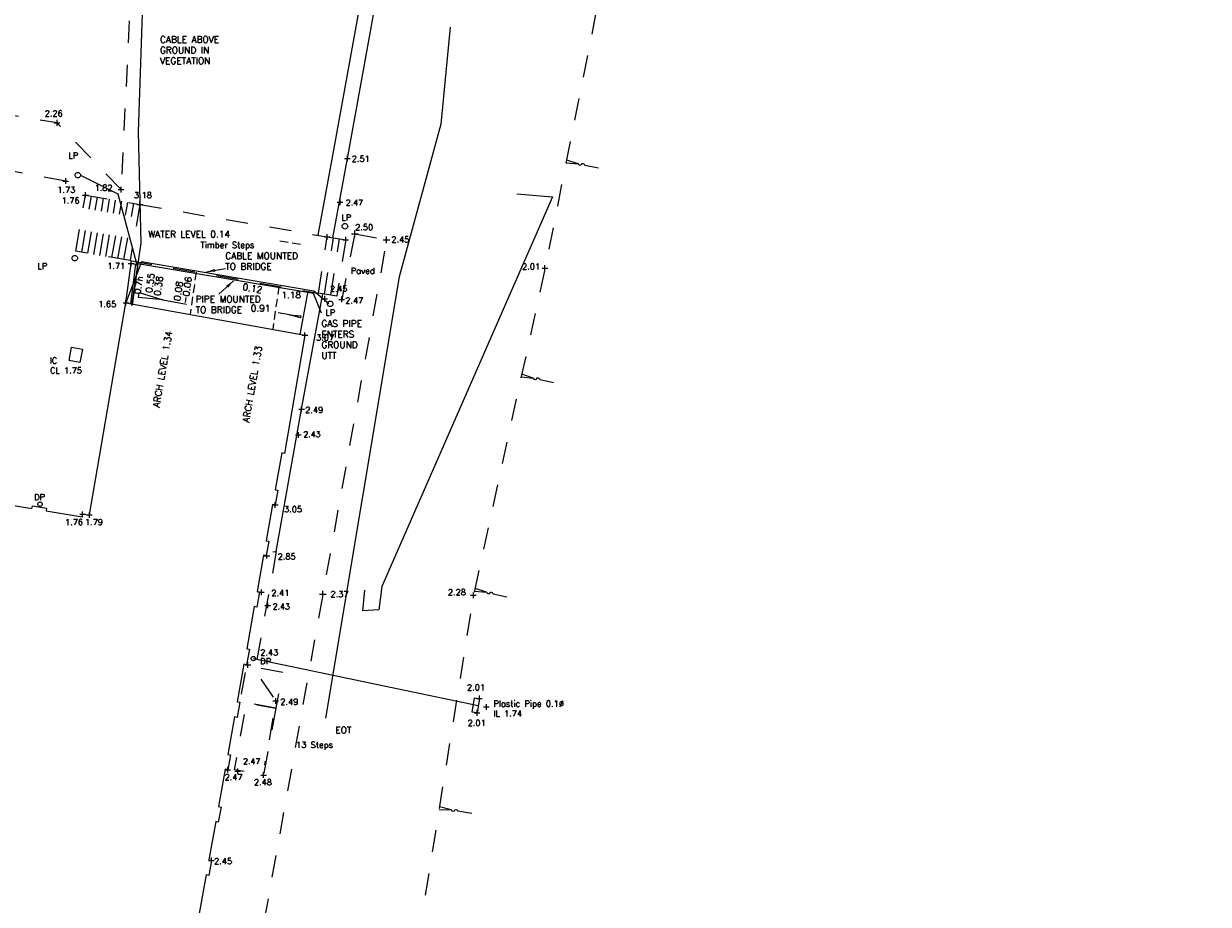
# Model space of a CAD drawing. Header units: metres. Extents: x 639013 to 639566, y 257273 to 257664.
# Tile 70 of 78: x 639327 to 639381, y 257480 to 257520. Entities that reach past the tile are written whole.
import ezdxf
from ezdxf.enums import TextEntityAlignment as Align
from ezdxf.lldxf.tags import DXFTag

# ---------------------------------------------------------------- set-up
doc = ezdxf.new("R2010")
doc.units = ezdxf.units.M
for name, pattern in [('65208756-SWE-ZZ-XX-M-C-0002-FC06T002$0$03', [3, 1, -1, 1]), ('65208756-SWE-ZZ-XX-M-C-0002-FC06T002$0$DASHED', [0.57, 0.38, -0.19]), ('65208756-SWE-ZZ-XX-M-C-0002-FC06T002$0$DASHMIN', [0.42, 0.28, -0.14]), ('65208756-SWE-ZZ-XX-M-C-0002-FC06T002$0$DIVIDE', [0.95, 0.38, -0.19, 0, -0.19, 0, -0.19])]:
    doc.linetypes.add(name, pattern=pattern)
for name, color, linetype, lineweight in [('65208756-SWE-ZZ-XX-M-C-0002-FC06T002$0$0not0', 253, 'Continuous', 0), ('65208756-SWE-ZZ-XX-M-C-0002-FC06T002$0$Banks', 253, '65208756-SWE-ZZ-XX-M-C-0002-FC06T002$0$DASHED', 0), ('65208756-SWE-ZZ-XX-M-C-0002-FC06T002$0$Levels', 253, 'Continuous', 0), ('65208756-SWE-ZZ-XX-M-C-0002-FC06T002$0$Road Markings', 253, 'Continuous', 0), ('65208756-SWE-ZZ-XX-M-C-0002-FC06T002$0$Service_Electric', 253, '65208756-SWE-ZZ-XX-M-C-0002-FC06T002$0$ELEC', 0), ('65208756-SWE-ZZ-XX-M-C-0002-FC06T002$0$Service_Gas', 253, '65208756-SWE-ZZ-XX-M-C-0002-FC06T002$0$GAS', 0), ('65208756-SWE-ZZ-XX-M-C-0002-FC06T002$0$Service_Storm', 253, '65208756-SWE-ZZ-XX-M-C-0002-FC06T002$0$DIVIDE', 0), ('65208756-SWE-ZZ-XX-M-C-0002-FC06T002$0$Service_Unidentified', 253, '65208756-SWE-ZZ-XX-M-C-0002-FC06T002$0$DASHMIN', 0), ('65208756-SWE-ZZ-XX-M-C-0002-FC06T002$0$SS_BANK_TOP', 253, '65208756-SWE-ZZ-XX-M-C-0002-FC06T002$0$03', 0), ('65208756-SWE-ZZ-XX-M-C-0002-FC06T002$0$SS_BUILDING', 253, 'Continuous', 0), ('65208756-SWE-ZZ-XX-M-C-0002-FC06T002$0$SS_COVERS', 253, 'Continuous', 0), ('65208756-SWE-ZZ-XX-M-C-0002-FC06T002$0$SS_DETAIL', 253, '65208756-SWE-ZZ-XX-M-C-0002-FC06T002$0$03', 0), ('65208756-SWE-ZZ-XX-M-C-0002-FC06T002$0$SS_SLOPE', 253, 'Continuous', 0), ('65208756-SWE-ZZ-XX-M-C-0002-FC06T002$0$SS_TEXT_GEN', 253, 'Continuous', 0), ('65208756-SWE-ZZ-XX-M-C-0002-FC06T002$0$SS_TXT_DRAIN', 253, 'Continuous', 0), ('65208756-SWE-ZZ-XX-M-C-0002-FC06T002$0$SS_TXT_LEV_BANK', 253, 'Continuous', 0), ('65208756-SWE-ZZ-XX-M-C-0002-FC06T002$0$SS_TXT_LEV_BLD', 253, 'Continuous', 0), ('65208756-SWE-ZZ-XX-M-C-0002-FC06T002$0$SS_TXT_LEV_GEN', 253, 'Continuous', 0), ('65208756-SWE-ZZ-XX-M-C-0002-FC06T002$0$SS_TXT_LEV_PNT', 253, 'Continuous', 0), ('65208756-SWE-ZZ-XX-M-C-0002-FC06T002$0$SS_TXT_UTL', 253, 'Continuous', 0), ('65208756-SWE-ZZ-XX-M-C-0002-FC06T002$0$SS_TXT_UTL_WATER', 253, 'Continuous', 0), ('65208756-SWE-ZZ-XX-M-C-0002-FC06T002$0$SS_WALL', 253, 'Continuous', 0), ('65208756-SWE-ZZ-XX-M-C-0002-FC06T002$0$Text', 253, 'Continuous', 0)]:
    doc.layers.add(name, color=color, linetype=linetype, lineweight=lineweight)
doc.layers.add('Z-Xref', color=7, linetype='Continuous')
doc.styles.add('65208756-SWE-ZZ-XX-M-C-0002-FC06T002$0$ROMANS', font='ROMANS')
doc.styles.add('65208756-SWE-ZZ-XX-M-C-0002-FC06T002$0$STANDARD', font='txt')
doc.linetypes.add('65208756-SWE-ZZ-XX-M-C-0002-FC06T002$0$ELEC', pattern='A,0.4,-0.2,0.4,-0.2,["E",65208756-SWE-ZZ-XX-M-C-0002-FC06T002$0$ROMANS,S=0.3,R=0,X=0,Y=-0.15],-0.6', length=1.8)
tags = doc.linetypes.add('65208756-SWE-ZZ-XX-M-C-0002-FC06T002$0$ELEC A', pattern='A,0.4,-0.2,0.4,-0.2,["E(A)",65208756-SWE-ZZ-XX-M-C-0002-FC06T002$0$ROMANS,S=0.25,R=0,X=0,Y=-0.15],-1.5', length=2.7).pattern_tags.tags
tags[10] = DXFTag(74, 10)
tags = doc.linetypes.add('65208756-SWE-ZZ-XX-M-C-0002-FC06T002$0$ELEC B3', pattern='A,0.4,-0.2,0.4,-0.2,["E(B3)",65208756-SWE-ZZ-XX-M-C-0002-FC06T002$0$ROMANS,S=0.25,R=0,X=0,Y=-0.15],-1.5', length=2.7).pattern_tags.tags
tags[10] = DXFTag(74, 10)
doc.linetypes.add('65208756-SWE-ZZ-XX-M-C-0002-FC06T002$0$GAS', pattern='A,0.4,-0.2,0.4,-0.2,["G",65208756-SWE-ZZ-XX-M-C-0002-FC06T002$0$ROMANS,S=0.3,R=0,X=0,Y=-0.15],-0.6', length=1.8)
tags = doc.linetypes.add('65208756-SWE-ZZ-XX-M-C-0002-FC06T002$0$GAS A', pattern='A,0.4,-0.2,0.4,-0.2,["G(A)",65208756-SWE-ZZ-XX-M-C-0002-FC06T002$0$ROMANS,S=0.25,R=0,X=0,Y=-0.15],-1.5', length=2.7).pattern_tags.tags
tags[10] = DXFTag(74, 10)
doc.linetypes.add('65208756-SWE-ZZ-XX-M-C-0002-FC06T002$0$STORM B3', pattern='A,0.4,-0.2,0.4,-0.2,["SW(B3)",65208756-SWE-ZZ-XX-M-C-0002-FC06T002$0$ROMANS,S=0.25,R=0,X=0,Y=-0.15],-1.8', length=3)
tags = doc.linetypes.add('65208756-SWE-ZZ-XX-M-C-0002-FC06T002$0$UNIDENT EML B3', pattern='A,0.4,-0.2,0.4,-0.2,["EML(B3)",65208756-SWE-ZZ-XX-M-C-0002-FC06T002$0$ROMANS,S=0.25,R=0,X=0,Y=-0.15],-1.8', length=3).pattern_tags.tags
tags[10] = DXFTag(74, 10)
doc.dimstyles.new('65208756-SWE-ZZ-XX-M-C-0002-FC06T002$0$STANDARD', dxfattribs={"dimtxt": 0.18, "dimasz": 0.18, "dimexe": 0.18, "dimexo": 0.0625, "dimgap": 0.09, "dimtad": 0, "dimtih": 1, "dimtoh": 1, "dimdec": 4, "dimzin": 0, "dimdsep": 46, "dimtxsty": '65208756-SWE-ZZ-XX-M-C-0002-FC06T002$0$STANDARD', "dimcen": 0.09, "dimadec": 0, "dimazin": 0, "dimtfac": 1, "dimtdec": 4, "dimtofl": 0, "dimtmove": 0, "dimatfit": 3, "dimfxl": 1, "dimtolj": 1, "dimtzin": 0, "dimarcsym": 0})

# ---------------------------------------------------------------- blocks, each defined once
blk = doc.blocks.new('65208756-SWE-ZZ-XX-M-C-0002-FC06T002')
at = {"layer": '65208756-SWE-ZZ-XX-M-C-0002-FC06T002$0$0not0', "linetype": 'Continuous'}
for p, q in [((639328.668, 257515.39), (639328.928, 257515.39)), ((639328.798, 257515.26), (639328.798, 257515.52)), ((639341.914, 257513.771), (639342.174, 257513.771)), ((639342.044, 257513.641), (639342.044, 257513.901)), ((639329.198, 257512.605), (639329.197, 257512.865)), ((639329.617, 257513.006), (639329.621, 257513.038)), ((639329.622, 257512.973), (639329.617, 257513.006)), ((639329.621, 257513.038), (639329.634, 257513.068)), ((639329.634, 257512.943), (639329.622, 257512.973)), ((639329.634, 257513.068), (639329.654, 257513.093)), ((639329.654, 257512.918), (639329.634, 257512.943)), ((639329.654, 257513.093), (639329.679, 257513.113)), ((639329.679, 257512.898), (639329.654, 257512.918)), ((639329.679, 257513.113), (639329.709, 257513.126)), ((639329.709, 257512.886), (639329.679, 257512.898)), ((639329.709, 257513.126), (639329.741, 257513.131)), ((639329.742, 257512.881), (639329.709, 257512.886)), ((639329.741, 257513.131), (639329.774, 257513.126)), ((639329.774, 257512.886), (639329.742, 257512.881)), ((639329.774, 257513.126), (639329.804, 257513.113)), ((639329.804, 257512.898), (639329.774, 257512.886)), ((639329.804, 257513.113), (639329.829, 257513.093)), ((639329.829, 257512.918), (639329.804, 257512.898)), ((639329.829, 257513.093), (639329.849, 257513.068)), ((639329.849, 257512.943), (639329.829, 257512.918)), ((639329.849, 257513.068), (639329.861, 257513.038)), ((639329.862, 257512.973), (639329.849, 257512.943)), ((639329.861, 257513.038), (639329.867, 257513.006)), ((639329.867, 257513.006), (639329.862, 257512.973)), ((639329.067, 257512.735), (639329.327, 257512.735)), ((639331.59, 257512.343), (639331.85, 257512.344)), ((639331.72, 257512.213), (639331.72, 257512.473)), ((639329.966, 257512.099), (639330.226, 257512.099)), ((639330.097, 257511.969), (639330.096, 257512.229)), ((639332.574, 257511.538), (639332.574, 257511.798)), ((639341.575, 257511.768), (639341.835, 257511.768)), ((639341.705, 257511.638), (639341.705, 257511.898)), ((639332.444, 257511.668), (639332.704, 257511.668)), ((639341.805, 257510.673), (639341.81, 257510.705)), ((639341.81, 257510.64), (639341.805, 257510.673)), ((639341.81, 257510.705), (639341.823, 257510.735)), ((639341.823, 257510.735), (639341.843, 257510.76)), ((639341.843, 257510.76), (639341.868, 257510.78)), ((639341.868, 257510.78), (639341.897, 257510.793)), ((639341.897, 257510.793), (639341.93, 257510.798)), ((639341.93, 257510.798), (639341.962, 257510.793)), ((639341.962, 257510.793), (639341.993, 257510.78)), ((639341.993, 257510.78), (639342.018, 257510.76)), ((639342.018, 257510.76), (639342.038, 257510.735)), ((639342.038, 257510.735), (639342.05, 257510.705)), ((639342.05, 257510.705), (639342.055, 257510.673)), ((639342.055, 257510.673), (639342.05, 257510.64)), ((639340.991, 257510.191), (639341.251, 257510.191)), ((639341.121, 257510.061), (639341.121, 257510.321)), ((639341.823, 257510.61), (639341.81, 257510.64)), ((639341.843, 257510.585), (639341.823, 257510.61)), ((639341.868, 257510.565), (639341.843, 257510.585)), ((639341.898, 257510.553), (639341.868, 257510.565)), ((639341.93, 257510.548), (639341.898, 257510.553)), ((639341.963, 257510.553), (639341.93, 257510.548)), ((639341.993, 257510.565), (639341.963, 257510.553)), ((639341.963, 257509.93), (639341.963, 257510.19)), ((639342.018, 257510.585), (639341.993, 257510.565)), ((639342.038, 257510.61), (639342.018, 257510.585)), ((639342.05, 257510.64), (639342.038, 257510.61)), ((639342.229, 257510.332), (639342.529, 257510.332)), ((639342.379, 257510.182), (639342.379, 257510.482)), ((639343.829, 257509.906), (639343.829, 257510.206)), ((639341.833, 257510.06), (639342.093, 257510.06)), ((639343.679, 257510.056), (639343.979, 257510.056)), ((639329.479, 257509.223), (639329.484, 257509.255)), ((639329.484, 257509.19), (639329.479, 257509.223)), ((639329.484, 257509.255), (639329.497, 257509.285)), ((639329.497, 257509.16), (639329.484, 257509.19)), ((639329.497, 257509.285), (639329.517, 257509.31)), ((639329.517, 257509.135), (639329.497, 257509.16)), ((639329.517, 257509.31), (639329.542, 257509.33)), ((639329.542, 257509.115), (639329.517, 257509.135)), ((639329.542, 257509.33), (639329.572, 257509.343)), ((639329.572, 257509.103), (639329.542, 257509.115)), ((639329.572, 257509.343), (639329.604, 257509.348)), ((639329.604, 257509.098), (639329.572, 257509.103)), ((639329.604, 257509.348), (639329.637, 257509.343)), ((639329.637, 257509.103), (639329.604, 257509.098)), ((639329.637, 257509.343), (639329.667, 257509.33)), ((639329.667, 257509.115), (639329.637, 257509.103)), ((639329.667, 257509.33), (639329.692, 257509.31)), ((639329.692, 257509.135), (639329.667, 257509.115)), ((639329.692, 257509.31), (639329.712, 257509.285)), ((639329.712, 257509.16), (639329.692, 257509.135)), ((639329.712, 257509.285), (639329.724, 257509.255)), ((639329.724, 257509.19), (639329.712, 257509.16)), ((639329.724, 257509.255), (639329.729, 257509.223)), ((639329.729, 257509.223), (639329.724, 257509.19)), ((639332.179, 257508.85), (639332.179, 257509.11)), ((639332.049, 257508.98), (639332.309, 257508.98)), ((639350.923, 257508.763), (639351.183, 257508.763)), ((639351.053, 257508.633), (639351.053, 257508.893)), ((639332.506, 257507.43), (639332.548, 257507.648)), ((639333.616, 257507.327), (639332.506, 257507.43)), ((639332.548, 257507.648), (639333.616, 257507.327)), ((639341.009, 257507.239), (639341.009, 257507.499)), ((639341.786, 257507.206), (639341.786, 257507.466)), ((639331.809, 257507.18), (639332.069, 257507.181)), ((639331.94, 257507.051), (639331.939, 257507.311)), ((639333.616, 257507.327), (639334.705, 257507.115)), ((639340.879, 257507.369), (639341.139, 257507.369)), ((639341.131, 257507.139), (639341.136, 257507.172)), ((639341.137, 257507.107), (639341.131, 257507.139)), ((639341.136, 257507.172), (639341.149, 257507.202)), ((639341.149, 257507.077), (639341.137, 257507.107)), ((639341.149, 257507.202), (639341.169, 257507.227)), ((639341.169, 257507.052), (639341.149, 257507.077)), ((639341.169, 257507.227), (639341.194, 257507.247)), ((639341.194, 257507.032), (639341.169, 257507.052)), ((639341.194, 257507.247), (639341.224, 257507.259)), ((639341.224, 257507.019), (639341.194, 257507.032)), ((639341.224, 257507.259), (639341.256, 257507.264)), ((639341.257, 257507.014), (639341.224, 257507.019)), ((639341.256, 257507.264), (639341.289, 257507.259)), ((639341.289, 257507.019), (639341.257, 257507.014)), ((639341.289, 257507.259), (639341.319, 257507.247)), ((639341.319, 257507.032), (639341.289, 257507.019)), ((639341.319, 257507.247), (639341.344, 257507.227)), ((639341.344, 257507.052), (639341.319, 257507.032)), ((639341.344, 257507.227), (639341.364, 257507.202)), ((639341.364, 257507.077), (639341.344, 257507.052)), ((639341.364, 257507.202), (639341.376, 257507.172)), ((639341.377, 257507.107), (639341.364, 257507.077)), ((639341.376, 257507.172), (639341.381, 257507.139)), ((639341.381, 257507.139), (639341.377, 257507.107)), ((639341.656, 257507.336), (639341.916, 257507.336)), ((639339.394, 257506.639), (639338.881, 257506.732)), ((639339.897, 257506.494), (639339.394, 257506.639)), ((639339.394, 257506.639), (639339.916, 257506.597)), ((639339.916, 257506.597), (639339.897, 257506.494)), ((639340.105, 257505.576), (639340.105, 257505.836)), ((639339.975, 257505.706), (639340.235, 257505.706)), ((639339.821, 257502.333), (639340.081, 257502.333)), ((639339.951, 257502.203), (639339.951, 257502.463)), ((639339.674, 257501.161), (639339.934, 257501.161)), ((639339.804, 257501.031), (639339.804, 257501.291)), ((639327.922, 257498.003), (639327.926, 257498.029)), ((639327.926, 257497.977), (639327.922, 257498.003)), ((639327.926, 257498.029), (639327.936, 257498.053)), ((639327.936, 257497.953), (639327.926, 257497.977)), ((639327.936, 257498.053), (639327.951, 257498.074)), ((639327.952, 257497.934), (639327.936, 257497.953)), ((639327.951, 257498.074), (639327.971, 257498.09)), ((639327.972, 257497.918), (639327.952, 257497.934)), ((639327.971, 257498.09), (639327.995, 257498.1)), ((639327.996, 257497.908), (639327.972, 257497.918)), ((639327.995, 257498.1), (639328.021, 257498.104)), ((639328.022, 257497.904), (639327.996, 257497.908)), ((639328.021, 257498.104), (639328.047, 257498.1)), ((639328.048, 257497.908), (639328.022, 257497.904)), ((639328.047, 257498.1), (639328.071, 257498.09)), ((639328.072, 257497.918), (639328.048, 257497.908)), ((639328.071, 257498.09), (639328.091, 257498.074)), ((639328.092, 257497.934), (639328.072, 257497.918)), ((639328.091, 257498.074), (639328.108, 257498.054)), ((639328.108, 257497.954), (639328.092, 257497.934)), ((639328.108, 257498.054), (639328.118, 257498.03)), ((639328.118, 257497.978), (639328.108, 257497.954)), ((639328.118, 257498.03), (639328.122, 257498.004)), ((639328.122, 257498.004), (639328.118, 257497.978)), ((639338.624, 257497.969), (639338.884, 257497.969)), ((639338.754, 257497.839), (639338.754, 257498.099)), ((639329.836, 257497.546), (639330.096, 257497.546)), ((639329.966, 257497.416), (639329.966, 257497.676)), ((639330.146, 257497.513), (639330.406, 257497.513)), ((639330.276, 257497.383), (639330.276, 257497.643)), ((639338.239, 257495.65), (639338.499, 257495.651)), ((639338.369, 257495.521), (639338.369, 257495.781)), ((639337.988, 257493.985), (639338.248, 257493.985)), ((639338.118, 257493.855), (639338.118, 257494.115)), ((639340.922, 257493.749), (639340.922, 257494.049)), ((639347.79, 257493.722), (639347.79, 257493.982)), ((639338.28, 257493.385), (639338.54, 257493.385)), ((639338.41, 257493.255), (639338.41, 257493.515)), ((639340.772, 257493.899), (639341.072, 257493.899)), ((639347.66, 257493.852), (639347.92, 257493.852)), ((639337.504, 257490.544), (639337.504, 257490.804)), ((639337.646, 257490.965), (639337.65, 257490.991)), ((639337.65, 257490.939), (639337.646, 257490.965)), ((639337.65, 257490.991), (639337.66, 257491.015)), ((639337.66, 257490.915), (639337.65, 257490.939)), ((639337.66, 257491.015), (639337.676, 257491.035)), ((639337.676, 257490.895), (639337.66, 257490.915)), ((639337.676, 257491.035), (639337.696, 257491.051)), ((639337.696, 257490.879), (639337.676, 257490.895)), ((639337.696, 257491.051), (639337.72, 257491.061)), ((639337.72, 257490.869), (639337.696, 257490.879)), ((639337.72, 257491.061), (639337.746, 257491.065)), ((639337.746, 257490.865), (639337.72, 257490.869)), ((639337.746, 257491.065), (639337.772, 257491.061)), ((639337.772, 257490.869), (639337.746, 257490.865)), ((639337.772, 257491.061), (639337.796, 257491.051)), ((639337.796, 257490.879), (639337.772, 257490.869)), ((639337.796, 257491.051), (639337.816, 257491.035)), ((639337.816, 257490.895), (639337.796, 257490.879)), ((639337.816, 257491.035), (639337.832, 257491.015)), ((639337.832, 257490.915), (639337.816, 257490.895)), ((639337.832, 257491.015), (639337.842, 257490.991)), ((639337.842, 257490.939), (639337.832, 257490.915)), ((639337.842, 257490.991), (639337.846, 257490.965)), ((639337.846, 257490.965), (639337.842, 257490.939)), ((639337.374, 257490.674), (639337.634, 257490.674)), ((639338.776, 257488.9), (639338.776, 257489.16)), ((639347.931, 257489.145), (639348.191, 257489.145)), ((639348.061, 257489.015), (639348.061, 257489.275)), ((639338.646, 257489.03), (639338.906, 257489.03)), ((639347.957, 257488.36), (639347.957, 257488.62)), ((639348.252, 257488.762), (639348.512, 257488.762)), ((639348.382, 257488.632), (639348.382, 257488.892)), ((639347.827, 257488.49), (639348.087, 257488.491)), ((639336.454, 257485.894), (639336.714, 257485.895)), ((639336.584, 257485.765), (639336.584, 257486.025)), ((639336.91, 257485.829), (639337.17, 257485.829)), ((639337.04, 257485.699), (639337.04, 257485.959)), ((639338.089, 257485.654), (639338.349, 257485.654)), ((639338.219, 257485.524), (639338.219, 257485.784)), ((639335.708, 257481.758), (639335.968, 257481.758)), ((639335.838, 257481.628), (639335.837, 257481.888))]:
    blk.add_line(p, q, dxfattribs=at)
at = {"layer": '65208756-SWE-ZZ-XX-M-C-0002-FC06T002$0$Banks'}
for p, q in [((639338.965, 257510.01), (639340.059, 257509.828)), ((639335.143, 257508.586), (639334.867, 257506.664)), ((639338.915, 257507.934), (639338.633, 257505.972))]:
    blk.add_line(p, q, dxfattribs=at)
at = {"layer": '65208756-SWE-ZZ-XX-M-C-0002-FC06T002$0$Road Markings'}
blk.add_lwpolyline([(639349.774, 257512.146), (639351.39, 257512.017), (639343.616, 257494.243), (639343.479, 257493.192), (639342.753, 257493.135), (639342.834, 257494.08)], dxfattribs=at)
at = {"layer": '65208756-SWE-ZZ-XX-M-C-0002-FC06T002$0$Service_Electric', "linetype": '65208756-SWE-ZZ-XX-M-C-0002-FC06T002$0$ELEC A'}
for points in [[(639335.162, 257543.752), (639334.447, 257539.79), (639333.437, 257533.91), (639332.781, 257523.516), (639332.498, 257514.975), (639332.613, 257509.907), (639332.192, 257507.059)], [(639341.202, 257507.14), (639340.507, 257507.721), (639332.654, 257509.054), (639331.939, 257507.181)]]:
    blk.add_lwpolyline(points, dxfattribs=at)
at = {"layer": '65208756-SWE-ZZ-XX-M-C-0002-FC06T002$0$Service_Electric', "linetype": '65208756-SWE-ZZ-XX-M-C-0002-FC06T002$0$ELEC B3'}
blk.add_lwpolyline([(639329.867, 257513.006), (639331.564, 257512.159), (639332.466, 257508.803), (639332.192, 257507.059)], dxfattribs=at)
at = {"layer": '65208756-SWE-ZZ-XX-M-C-0002-FC06T002$0$Service_Gas', "linetype": '65208756-SWE-ZZ-XX-M-C-0002-FC06T002$0$GAS A'}
blk.add_lwpolyline([(639340.867, 257506.711), (639340.494, 257507.615), (639332.486, 257508.965), (639332.231, 257507.075)], dxfattribs=at)
at = {"layer": '65208756-SWE-ZZ-XX-M-C-0002-FC06T002$0$Service_Storm', "linetype": '65208756-SWE-ZZ-XX-M-C-0002-FC06T002$0$STORM B3'}
blk.add_line((639337.753, 257490.96), (639348.009, 257488.818), dxfattribs=at)
at = {"layer": '65208756-SWE-ZZ-XX-M-C-0002-FC06T002$0$Service_Unidentified', "linetype": '65208756-SWE-ZZ-XX-M-C-0002-FC06T002$0$UNIDENT EML B3'}
for points in [[(639346.735, 257519.756), (639346.309, 257515.324), (639344.408, 257508.364)], [(639344.408, 257508.364), (639341.043, 257488.245)]]:
    blk.add_lwpolyline(points, dxfattribs=at)
at = {"layer": '65208756-SWE-ZZ-XX-M-C-0002-FC06T002$0$SS_BANK_TOP', "flags": 128}
for points in [[(639334.999, 257543.792), (639333.217, 257536.019), (639332.41, 257526.865), (639331.72, 257512.343)], [(639364.165, 257538.044), (639359.565, 257539.992), (639357.199, 257537.731), (639354.014, 257523.599), (639351.053, 257508.763), (639347.79, 257493.852), (639345.466, 257479.384), (639343.346, 257462.675), (639343.176, 257451.736), (639341.686, 257440.782), (639343.075, 257435.51), (639347.956, 257431.124), (639354.267, 257428.504), (639369.227, 257425.796), (639378.389, 257424.727), (639384.985, 257426.306), (639390.421, 257430.322), (639392.802, 257435.589)], [(639331.72, 257512.343), (639328.798, 257515.39), (639314.201, 257517.81), (639314.081, 257517.624)]]:
    blk.add_lwpolyline(points, dxfattribs=at)
at = {"layer": '65208756-SWE-ZZ-XX-M-C-0002-FC06T002$0$SS_BUILDING', "flags": 128}
blk.add_lwpolyline([(639326.009, 257498.077), (639327.652, 257497.806), (639327.671, 257497.924), (639328.315, 257497.818), (639328.296, 257497.7), (639329.947, 257497.427), (639329.966, 257497.546), (639330.276, 257497.513), (639331.939, 257507.181), (639340.105, 257505.706), (639339.173, 257500.32), (639339.054, 257500.34), (639338.753, 257498.664), (639338.871, 257498.643), (639338.751, 257497.969), (639338.632, 257497.991), (639338.335, 257496.333), (639338.453, 257496.312), (639338.335, 257495.657), (639338.217, 257495.678), (639337.919, 257494.02), (639338.038, 257493.999), (639337.914, 257493.312), (639337.796, 257493.333), (639337.45, 257491.408), (639337.569, 257491.387), (639337.442, 257490.685), (639337.324, 257490.706), (639337.016, 257488.991), (639337.134, 257488.97), (639337.01, 257488.278), (639336.892, 257488.3), (639336.586, 257486.597), (639336.705, 257486.576), (639336.582, 257485.896), (639336.464, 257485.917), (639336.159, 257484.218), (639336.277, 257484.196), (639336.154, 257483.51), (639336.036, 257483.531), (639335.722, 257481.783), (639335.84, 257481.762), (639335.717, 257481.079), (639335.599, 257481.1), (639335.285, 257479.347)], dxfattribs=at)
at = {"layer": '65208756-SWE-ZZ-XX-M-C-0002-FC06T002$0$SS_COVERS', "flags": 128}
blk.add_lwpolyline([(639329.344, 257504.55), (639329.46, 257505.168), (639329.952, 257505.075), (639329.835, 257504.458), (639329.344, 257504.55)], dxfattribs=at)
at = {"layer": '65208756-SWE-ZZ-XX-M-C-0002-FC06T002$0$SS_DETAIL'}
for p, q in [((639329.651, 257509.537), (639330.096, 257512.099)), ((639329.926, 257509.489), (639330.371, 257512.051)), ((639330.096, 257512.099), (639332.574, 257511.668)), ((639330.201, 257509.441), (639330.646, 257512.003)), ((639330.476, 257509.394), (639330.921, 257511.955)), ((639330.751, 257509.346), (639331.196, 257511.908)), ((639331.026, 257509.298), (639331.471, 257511.86)), ((639331.301, 257509.25), (639331.746, 257511.812)), ((639331.576, 257509.203), (639332.021, 257511.764)), ((639331.851, 257509.155), (639332.296, 257511.717)), ((639332.574, 257511.668), (639332.129, 257509.107)), ((639332.574, 257511.668), (639341.121, 257510.191)), ((639340.722, 257507.622), (639341.121, 257510.191)), ((639341.003, 257507.578), (639341.402, 257510.147)), ((639341.121, 257510.191), (639341.963, 257510.06)), ((639342.36, 257510.261), (639341.786, 257507.336)), ((639341.284, 257507.535), (639341.682, 257510.104)), ((639341.963, 257510.06), (639341.564, 257507.491)), ((639332.129, 257509.107), (639329.651, 257509.537)), ((639332.129, 257509.107), (639340.722, 257507.622)), ((639341.564, 257507.491), (639340.722, 257507.622))]:
    blk.add_line(p, q, dxfattribs=at)
at = {"layer": '65208756-SWE-ZZ-XX-M-C-0002-FC06T002$0$SS_DETAIL', "flags": 128}
for points in [[(639329.197, 257512.735), (639321.4, 257514.15), (639314.215, 257515.369), (639313.92, 257515.493), (639313.736, 257515.676), (639313.732, 257515.95)], [(639342.379, 257510.332), (639343.829, 257510.056), (639340.922, 257493.899), (639338.033, 257477.865), (639335.018, 257461.034), (639337.329, 257457.69), (639334.333, 257440.673), (639331.444, 257424.491), (639338.746, 257397.028), (639337.072, 257396.542), (639333.273, 257410.83), (639329.608, 257424.346), (639329.608, 257424.346), (639329.608, 257424.346), (639332.383, 257440.137), (639332.383, 257440.14), (639334.858, 257453.886), (639334.397, 257454.643), (639333.615, 257454.946)], [(639338.797, 257495.849), (639337.817, 257490.407), (639338.776, 257489.03), (639338.267, 257486.121)], [(639338.774, 257488.695), (639337.144, 257489.007), (639337.46, 257490.657), (639339.09, 257490.345), (639338.774, 257488.695)], [(639338.778, 257488.695), (639338.219, 257485.654), (639336.891, 257485.898), (639337.45, 257488.939), (639338.778, 257488.695)]]:
    blk.add_lwpolyline(points, dxfattribs=at)
at = {"layer": '65208756-SWE-ZZ-XX-M-C-0002-FC06T002$0$SS_SLOPE'}
for p, q in [((639352.02, 257513.568), (639352.562, 257513.526)), ((639352.562, 257513.526), (639352.045, 257513.693)), ((639352.562, 257513.526), (639352.562, 257513.526)), ((639352.873, 257513.465), (639353.496, 257513.34)), ((639349.977, 257503.808), (639350.518, 257503.755)), ((639350.518, 257503.755), (639350.004, 257503.932)), ((639350.518, 257503.755), (639350.518, 257503.755)), ((639350.828, 257503.689), (639351.448, 257503.553)), ((639347.839, 257494.039), (639348.38, 257493.986)), ((639348.38, 257493.986), (639347.866, 257494.163)), ((639348.38, 257493.986), (639348.38, 257493.986)), ((639348.691, 257493.92), (639349.311, 257493.784)), ((639346.772, 257484.062), (639346.249, 257484.21)), ((639346.229, 257484.085), (639346.772, 257484.062)), ((639346.772, 257484.062), (639346.772, 257484.062)), ((639347.086, 257484.014), (639347.713, 257483.913))]:
    blk.add_line(p, q, dxfattribs=at)
at = {"layer": '65208756-SWE-ZZ-XX-M-C-0002-FC06T002$0$SS_SLOPE', "extrusion": (0, 0, -1)}
for centre, major_axis, start_param, end_param in [((639352.562, 257513.494), (-0.0197, -0.0249), 2.459792, 3.716204), ((639352.656, 257513.513), (-0.0398, -0.0504), 4.321367, 7.046502), ((639352.779, 257513.478), (-0.0398, -0.0504), 1.179774, 3.904909), ((639352.873, 257513.497), (-0.0197, -0.0249), 5.601384, 6.857797), ((639350.517, 257503.723), (-0.0201, -0.0246), 2.459792, 3.716204), ((639350.611, 257503.741), (-0.0407, -0.0497), 4.321367, 7.046502), ((639350.734, 257503.703), (-0.0407, -0.0497), 1.179774, 3.904909), ((639350.828, 257503.721), (-0.0201, -0.0246), 5.601384, 6.857797), ((639348.38, 257493.954), (-0.0201, -0.0246), 2.459792, 3.716204), ((639348.474, 257493.972), (-0.0407, -0.0497), 4.321367, 7.046502), ((639348.597, 257493.934), (-0.0407, -0.0497), 1.179774, 3.904909), ((639348.691, 257493.952), (-0.0201, -0.0246), 5.601384, 6.857797), ((639346.774, 257484.031), (-0.0187, -0.0256), 2.459792, 3.716204), ((639346.867, 257484.053), (-0.0379, -0.0519), 4.321367, 7.046502), ((639346.992, 257484.023), (-0.0379, -0.0519), 1.179774, 3.904909), ((639347.084, 257484.046), (-0.0187, -0.0256), 5.601384, 6.857797)]:
    blk.add_ellipse(centre, major_axis=major_axis, ratio=1, start_param=start_param, end_param=end_param, dxfattribs=at)
at = {"layer": '65208756-SWE-ZZ-XX-M-C-0002-FC06T002$0$SS_WALL'}
for p, q in [((639331.939, 257507.181), (639332.179, 257508.98)), ((639332.157, 257507.152), (639332.397, 257508.951)), ((639332.179, 257508.98), (639332.397, 257508.951))]:
    blk.add_line(p, q, dxfattribs=at)
at = {"layer": '65208756-SWE-ZZ-XX-M-C-0002-FC06T002$0$SS_WALL', "flags": 128}
for points in [[(639340.713, 257510.273), (639341.375, 257513.893), (639343.555, 257525.906), (639345.658, 257537.674), (639347.076, 257545.238)], [(639341.382, 257510.151), (639342.044, 257513.771), (639344.224, 257525.786), (639346.327, 257537.551), (639347.69, 257544.821)], [(639338.646, 257495.83), (639338.797, 257495.849), (639339.951, 257502.333), (639340.914, 257507.592)], [(639339.884, 257505.746), (639340.245, 257507.715)], [(639348.061, 257489.145), (639347.957, 257488.49), (639347.74, 257488.525), (639347.843, 257489.18), (639348.061, 257489.145)]]:
    blk.add_lwpolyline(points, dxfattribs=at)
at = {"layer": '65208756-SWE-ZZ-XX-M-C-0002-FC06T002$0$Levels', "style": '65208756-SWE-ZZ-XX-M-C-0002-FC06T002$0$ROMANS'}
for s, rotation, p in [('WATER LEVEL 0.14', 0, (639332.958, 257510.164, 0.14)), ('0.55', 82.4173, (639333.131, 257507.621, 0.546)), ('0.38', 82.4173, (639333.512, 257507.486, 0.38)), ('0.08', 82.4173, (639334.42, 257507.252, 0.078)), ('-0.06', 82.4173, (639334.782, 257507.131, -0.055)), ('0.12', 350.4282, (639337.242, 257507.773, 0.117)), ('1.18', 0, (639339.028, 257507.391, 1.177)), ('0.91', 0, (639337.633, 257506.787, 0.911))]:
    blk.add_text(s, height=0.3, rotation=rotation, dxfattribs=at).set_placement(p)
at = {"layer": '65208756-SWE-ZZ-XX-M-C-0002-FC06T002$0$Service_Electric', "style": '65208756-SWE-ZZ-XX-M-C-0002-FC06T002$0$ROMANS'}
for s, p in [('CABLE ABOVE', (639333.491, 257519.041)), ('GROUND IN', (639333.491, 257518.555)), ('VEGETATION', (639333.491, 257518.069)), ('CABLE MOUNTED', (639336.469, 257509.181)), ('TO BRIDGE', (639336.469, 257508.695))]:
    blk.add_text(s, height=0.3, dxfattribs=at).set_placement(p)
at = {"layer": '65208756-SWE-ZZ-XX-M-C-0002-FC06T002$0$Service_Gas', "style": '65208756-SWE-ZZ-XX-M-C-0002-FC06T002$0$ROMANS'}
for s, p in [('PIPE MOUNTED', (639335.118, 257507.204)), ('TO BRIDGE', (639335.118, 257506.718)), ('GAS PIPE', (639340.854, 257506.088)), ('ENTERS', (639340.854, 257505.603)), ('GROUND', (639340.854, 257505.117)), ('UTT', (639340.854, 257504.631))]:
    blk.add_text(s, height=0.3, dxfattribs=at).set_placement(p)
at = {"layer": '65208756-SWE-ZZ-XX-M-C-0002-FC06T002$0$Service_Unidentified', "style": '65208756-SWE-ZZ-XX-M-C-0002-FC06T002$0$ROMANS'}
blk.add_text('EOT', height=0.3, dxfattribs=at).set_placement((639341.491, 257487.556))
at = {"layer": '65208756-SWE-ZZ-XX-M-C-0002-FC06T002$0$SS_TEXT_GEN', "style": '65208756-SWE-ZZ-XX-M-C-0002-FC06T002$0$ROMANS'}
for s, rotation, p in [('Timber Steps', 0.0408, (639335.344, 257509.68)), ('0.7h', 81.9043, (639332.605, 257507.567)), ('Plastic Pipe 0.1%%C', 0.0408, (639348.697, 257488.767)), ('13 Steps', 0.0408, (639339.695, 257486.894))]:
    blk.add_text(s, height=0.278, rotation=rotation, dxfattribs=at).set_placement(p)
blk.add_text('Paved', height=0.274, dxfattribs=at).set_placement((639342.196, 257508.78), align=Align.TOP_LEFT)
at = {"layer": '65208756-SWE-ZZ-XX-M-C-0002-FC06T002$0$SS_TXT_DRAIN', "style": '65208756-SWE-ZZ-XX-M-C-0002-FC06T002$0$ROMANS'}
for s, p in [('CL 1.75', (639328.48, 257503.964)), ('IC', (639328.467, 257504.41))]:
    blk.add_text(s, height=0.274, rotation=0.0408, dxfattribs=at).set_placement(p)
at = {"layer": '65208756-SWE-ZZ-XX-M-C-0002-FC06T002$0$SS_TXT_LEV_BANK', "style": '65208756-SWE-ZZ-XX-M-C-0002-FC06T002$0$ROMANS'}
for s, p in [('2.26', (639328.237, 257515.678)), ('1.82', (639330.508, 257512.286)), ('2.01', (639350.006, 257508.701)), ('2.28', (639346.623, 257493.851))]:
    blk.add_text(s, height=0.274, rotation=0.0408, dxfattribs=at).set_placement(p)
at = {"layer": '65208756-SWE-ZZ-XX-M-C-0002-FC06T002$0$SS_TXT_LEV_BLD', "style": '65208756-SWE-ZZ-XX-M-C-0002-FC06T002$0$ROMANS'}
for s, p in [('1.65', (639330.676, 257506.989)), ('3.07', (639340.616, 257505.46)), ('3.05', (639339.153, 257497.634)), ('1.76', (639329.161, 257497.05)), ('1.79', (639330.069, 257497.05)), ('2.85', (639338.86, 257495.479)), ('2.41', (639338.571, 257493.818)), ('2.43', (639338.066, 257491.108)), ('2.47', (639336.44, 257485.418)), ('2.45', (639335.962, 257481.589))]:
    blk.add_text(s, height=0.274, rotation=0.0408, dxfattribs=at).set_placement(p)
at = {"layer": '65208756-SWE-ZZ-XX-M-C-0002-FC06T002$0$SS_TXT_LEV_GEN', "style": '65208756-SWE-ZZ-XX-M-C-0002-FC06T002$0$ROMANS'}
for s, p in [('2.51', (639342.241, 257513.616)), ('1.73', (639328.807, 257512.199)), ('1.76', (639329.002, 257511.707)), ('3.18', (639332.304, 257511.956)), ('2.50', (639342.395, 257510.491)), ('2.45', (639344.045, 257509.935)), ('1.71', (639331.087, 257508.732)), ('2.47', (639341.945, 257507.156)), ('2.49', (639340.116, 257502.161)), ('2.01', (639347.496, 257489.511)), ('2.49', (639338.98, 257488.86)), ('2.01', (639347.526, 257487.893)), ('2.48', (639337.778, 257485.186))]:
    blk.add_text(s, height=0.274, rotation=0.0408, dxfattribs=at).set_placement(p)
blk.add_text('2.37', height=0.274, dxfattribs=at).set_placement((639341.273, 257493.68), align=Align.BOTTOM_LEFT)
at = {"layer": '65208756-SWE-ZZ-XX-M-C-0002-FC06T002$0$SS_TXT_LEV_PNT', "style": '65208756-SWE-ZZ-XX-M-C-0002-FC06T002$0$ROMANS'}
for s, p in [('2.47', (639341.97, 257511.547)), ('2.45', (639341.255, 257507.615)), ('2.43', (639340.032, 257500.984)), ('2.43', (639340.032, 257500.984)), ('2.43', (639338.636, 257493.129)), ('2.47', (639337.286, 257486.075))]:
    blk.add_text(s, height=0.26, dxfattribs=at).set_placement(p, align=Align.BOTTOM_LEFT)
blk.add_text('IL 1.74', height=0.274, rotation=0.0408, dxfattribs=at).set_placement((639348.708, 257488.321))
at = {"layer": '65208756-SWE-ZZ-XX-M-C-0002-FC06T002$0$SS_TXT_UTL', "style": '65208756-SWE-ZZ-XX-M-C-0002-FC06T002$0$ROMANS'}
for p in [(639329.315, 257513.763), (639341.769, 257510.939), (639327.9, 257508.724), (639341.037, 257506.603)]:
    blk.add_text('LP', height=0.274, rotation=0.0408, dxfattribs=at).set_placement(p)
at = {"layer": '65208756-SWE-ZZ-XX-M-C-0002-FC06T002$0$SS_TXT_UTL_WATER', "style": '65208756-SWE-ZZ-XX-M-C-0002-FC06T002$0$ROMANS'}
for p in [(639327.752, 257498.185), (639338.063, 257490.703)]:
    blk.add_text('DP', height=0.278, rotation=0.0408, dxfattribs=at).set_placement(p)
at = {"layer": '65208756-SWE-ZZ-XX-M-C-0002-FC06T002$0$Text', "style": '65208756-SWE-ZZ-XX-M-C-0002-FC06T002$0$ROMANS'}
for s, rotation, p in [('ARCH LEVEL 1.34', 80.239, (639333.463, 257502.401)), ('ARCH LEVEL 1.33', 80.1776, (639337.552, 257501.715))]:
    blk.add_text(s, height=0.3, rotation=rotation, dxfattribs=at).set_placement(p)
at = {"layer": '65208756-SWE-ZZ-XX-M-C-0002-FC06T002$0$Service_Electric'}
blk.add_leader([(639335.617, 257508.593), (639336.476, 257508.749)], dimstyle='65208756-SWE-ZZ-XX-M-C-0002-FC06T002$0$STANDARD', override={"dimtxt": 0.3, "dimasz": 0.4, "dimgap": 0.09, "dimtad": 0, "dimdec": 3, "dimtxsty": '65208756-SWE-ZZ-XX-M-C-0002-FC06T002$0$ROMANS', "dimclrt": 256, "dimaunit": 1, "dimadec": 3, "dimtdec": 3}, dxfattribs=at)
at = {"layer": '65208756-SWE-ZZ-XX-M-C-0002-FC06T002$0$Service_Gas'}
blk.add_leader([(639336.853, 257508.188), (639336.182, 257507.579)], dimstyle='65208756-SWE-ZZ-XX-M-C-0002-FC06T002$0$STANDARD', override={"dimtxt": 0.3, "dimasz": 0.4, "dimgap": 0.09, "dimtad": 0, "dimdec": 3, "dimtxsty": '65208756-SWE-ZZ-XX-M-C-0002-FC06T002$0$ROMANS', "dimclrt": 256, "dimaunit": 1, "dimadec": 3, "dimtdec": 3}, dxfattribs=at)

msp = doc.modelspace()

# ---------------------------------------------------------------- block references
at = {"layer": 'Z-Xref', "linetype": 'Continuous'}
msp.add_blockref('65208756-SWE-ZZ-XX-M-C-0002-FC06T002', (0, 0), dxfattribs=at)

doc.saveas('drawing.dxf')
